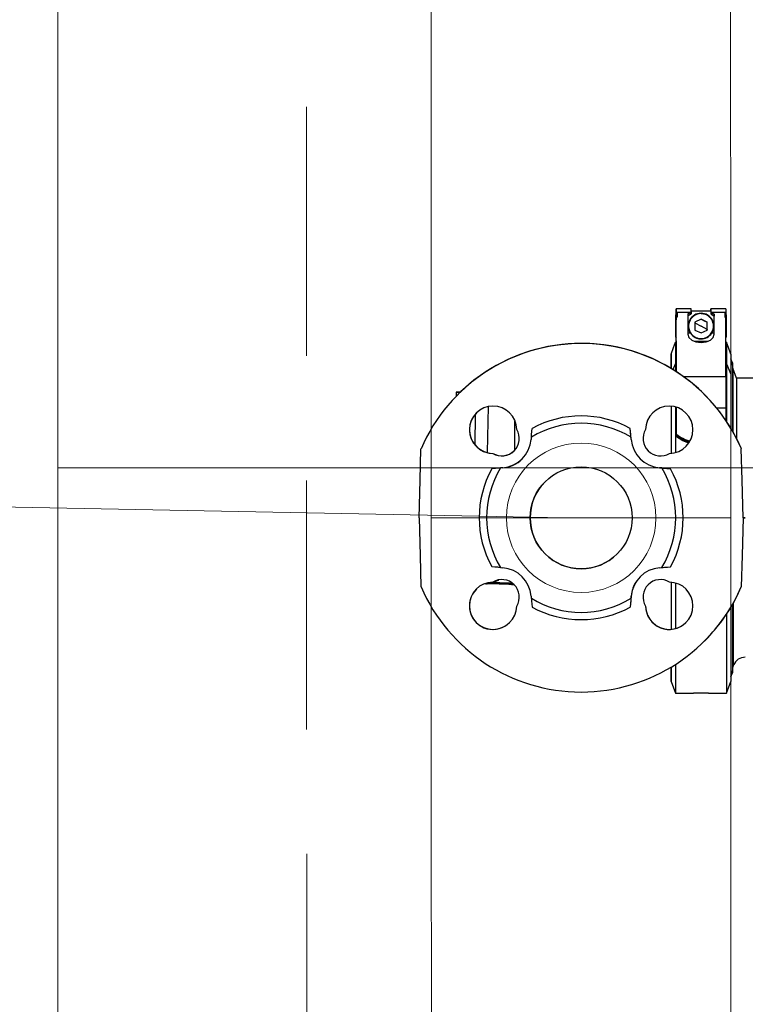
# Model space of a CAD drawing. Header units: millimetres. Extents: x -26122 to -12632, y -5851 to 1414.
# Tile 53 of 73: x -13497 to -13468, y -340 to -300. Entities that reach past the tile are written whole.
import ezdxf

# ---------------------------------------------------------------- set-up
doc = ezdxf.new("R2010")
doc.units = ezdxf.units.MM
doc.linetypes.add('DASH', pattern=[15, 10, -5])
doc.layers.add('A-INW-SC', color=30, linetype='Continuous', lineweight=13)
doc.layers.add('CS_WIDOK', color=30, linetype='Continuous')
doc.styles.add('wymiar', font='romans.shx', dxfattribs={"width": 0.6})
doc.dimstyles.new('Copy of WYM_75', dxfattribs={"dimtxt": 10, "dimasz": 8, "dimexe": 7.5, "dimexo": 7.5, "dimgap": 3, "dimtad": 1, "dimdec": 1, "dimdsep": 46, "dimtxsty": 'wymiar', "dimblk1": 'ARCHTICK', "dimblk2": 'ARCHTICK', "dimsah": 1, "dimcen": 12, "dimdle": 5, "dimclre": 5, "dimclrt": 12, "dimadec": 0, "dimazin": 0, "dimtfac": 1, "dimtdec": 1, "dimtmove": 0, "dimatfit": 3, "dimldrblk": 'ARCHTICK', "dimfxl": 1, "dimarcsym": 0})

# ---------------------------------------------------------------- blocks, each defined once
blk = doc.blocks.new('_ArchTick')
at = {"color": 0, "linetype": 'ByBlock', "const_width": 0.15}
blk.add_lwpolyline([(-0.5, -0.5), (0.5, 0.5)], dxfattribs=at)
blk = doc.blocks.new('*D58')
at = {"layer": 'CS_WIDOK', "color": 0, "lineweight": -2, "transparency": 16777216}
blk.add_line((-13424.756, -428.212), (-13424.756, -244.661), dxfattribs=at)
at = {"layer": 'CS_WIDOK', "color": 7, "lineweight": -2, "transparency": 16777216}
for p, q in [((-13463.81, -248.661), (-13420.756, -248.661)), ((-13463.795, -424.212), (-13420.756, -424.212))]:
    blk.add_line(p, q, dxfattribs=at)
at = {"layer": 'CS_WIDOK', "color": 0, "lineweight": -2, "transparency": 16777216, "xscale": 6, "yscale": 6, "zscale": 6}
for p, rotation in [((-13424.756, -248.661), 90), ((-13424.756, -424.212), 270)]:
    blk.add_blockref('_ArchTick', p, dxfattribs=dict(at, rotation=rotation))
at = {"layer": 'CS_WIDOK', "color": 7, "transparency": 16777216, "insert": (-13432.256, -336.437), "char_height": 11, "attachment_point": 5, "rotation": 90, "style": 'wymiar'}
blk.add_mtext('176', dxfattribs=at)

msp = doc.modelspace()

# ---------------------------------------------------------------- linework, layer by layer
at = {"color": 7, "linetype": 'Continuous', "lineweight": 25}
for p, q in [((-13470.985, -311.998), (-13471, -312.013)), ((-13470.985, -311.998), (-13471, -312.013)), ((-13470.385, -311.763), (-13470.985, -311.763)), ((-13470.385, -311.763), (-13470.985, -311.763)), ((-13470.985, -311.949), (-13470.945, -311.918)), ((-13470.945, -311.918), (-13470.985, -311.918)), ((-13470.985, -311.918), (-13470.985, -311.949)), ((-13470.985, -311.918), (-13470.985, -311.949)), ((-13470.985, -311.949), (-13470.985, -312.137)), ((-13470.985, -311.949), (-13470.985, -311.996)), ((-13470.985, -311.996), (-13470.985, -311.949)), ((-13470.985, -311.949), (-13470.985, -311.998)), ((-13470.985, -311.996), (-13470.985, -312.027)), ((-13470.985, -311.996), (-13470.985, -311.996)), ((-13470.985, -311.996), (-13470.985, -311.998)), ((-13470.415, -311.918), (-13470.945, -311.918)), ((-13470.945, -311.918), (-13470.945, -312.106)), ((-13470.415, -311.918), (-13470.515, -311.98)), ((-13470.515, -311.98), (-13470.515, -312.789)), ((-13470.415, -311.996), (-13470.515, -312.058)), ((-13470.415, -311.918), (-13470.415, -311.996)), ((-13470.398, -311.906), (-13470.398, -311.986)), ((-13469.585, -311.863), (-13470.385, -311.863)), ((-13469.585, -311.863), (-13470.385, -311.863)), ((-13470.385, -311.886), (-13470.385, -311.969)), ((-13470.017, -311.949), (-13469.985, -311.948)), ((-13469.985, -311.963), (-13469.896, -311.971)), ((-13469.896, -311.971), (-13469.896, -311.971)), ((-13468.985, -311.763), (-13469.585, -311.763)), ((-13468.985, -311.763), (-13469.585, -311.763)), ((-13469.585, -311.886), (-13469.585, -311.969)), ((-13469.571, -311.906), (-13469.571, -311.986)), ((-13469.554, -311.918), (-13469.455, -311.98)), ((-13469.025, -311.918), (-13469.554, -311.918)), ((-13469.554, -311.918), (-13469.554, -311.996)), ((-13469.554, -311.996), (-13469.455, -312.058)), ((-13469.455, -312.789), (-13469.455, -311.98)), ((-13469.455, -311.98), (-13469.455, -312.058)), ((-13469.025, -311.918), (-13469.025, -312.106)), ((-13468.985, -311.949), (-13469.025, -311.918)), ((-13469.025, -311.918), (-13468.985, -311.918)), ((-13468.985, -311.918), (-13468.985, -311.949)), ((-13468.985, -311.949), (-13468.985, -312.106)), ((-13468.97, -312.013), (-13468.985, -311.998)), ((-13470.985, -312.027), (-13470.985, -312.215)), ((-13470.984, -314.289), (-13470.985, -312.106)), ((-13470.945, -312.106), (-13470.985, -312.106)), ((-13470.985, -312.106), (-13470.985, -312.137)), ((-13470.984, -314.289), (-13470.985, -312.184)), ((-13470.985, -312.184), (-13470.985, -312.215)), ((-13470.985, -312.215), (-13470.985, -312.215)), ((-13470.423, -312.223), (-13470.423, -312.223)), ((-13469.985, -312.186), (-13470.235, -312.306)), ((-13470.235, -312.306), (-13470.235, -312.62)), ((-13470.235, -312.326), (-13469.985, -312.463)), ((-13469.735, -312.306), (-13469.985, -312.186)), ((-13469.735, -312.62), (-13469.735, -312.306)), ((-13469.735, -312.306), (-13469.735, -312.306)), ((-13469.455, -312.789), (-13469.455, -312.058)), ((-13469.025, -312.106), (-13468.985, -312.106)), ((-13468.984, -314.506), (-13468.985, -312.106)), ((-13471, -312.506), (-13470.985, -312.507)), ((-13470.985, -312.686), (-13471, -312.679)), ((-13470.412, -312.751), (-13470.515, -312.751)), ((-13470.235, -312.62), (-13469.985, -312.74)), ((-13469.735, -312.6), (-13469.985, -312.463)), ((-13469.985, -312.74), (-13469.735, -312.62)), ((-13469.735, -312.62), (-13469.735, -312.62)), ((-13469.455, -312.751), (-13469.557, -312.751)), ((-13468.97, -312.405), (-13468.985, -312.403)), ((-13468.97, -312.679), (-13468.985, -312.686)), ((-13471.01, -313.111), (-13470.985, -313.111)), ((-13471.01, -313.111), (-13470.985, -313.111)), ((-13471, -312.913), (-13470.984, -312.928)), ((-13471, -312.913), (-13470.985, -312.928)), ((-13470.985, -313.111), (-13470.985, -312.928)), ((-13470.985, -313.111), (-13470.985, -312.928)), ((-13470.985, -313.059), (-13470.985, -313.158)), ((-13470.985, -313.059), (-13470.985, -313.111)), ((-13470.984, -313.059), (-13470.985, -313.059)), ((-13470.985, -313.111), (-13470.985, -313.059)), ((-13470.266, -313.063), (-13469.703, -313.063)), ((-13470.073, -312.955), (-13470.073, -312.955)), ((-13468.984, -312.928), (-13468.97, -312.913)), ((-13468.984, -313.111), (-13468.96, -313.111)), ((-13468.984, -313.111), (-13468.96, -313.111)), ((-13471.108, -314.211), (-13471.009, -313.974)), ((-13471.009, -313.974), (-13470.984, -313.974)), ((-13468.984, -313.974), (-13468.959, -313.974)), ((-13468.959, -313.974), (-13468.785, -314.394)), ((-13468.728, -313.935), (-13468.785, -313.777)), ((-13468.709, -314.15), (-13468.728, -313.935)), ((-13468.56, -314.56), (-13468.709, -314.15)), ((-13468.984, -314.506), (-13470.669, -314.506)), ((-13465.156, -314.56), (-13468.56, -314.56)), ((-13479.806, -315.11), (-13479.811, -315.277)), ((-13479.745, -315.211), (-13479.745, -315.211)), ((-13478.548, -317.541), (-13478.516, -315.697)), ((-13470.984, -315.721), (-13470.984, -315.8)), ((-13469.369, -315.739), (-13468.984, -315.739)), ((-13479.044, -317.245), (-13479.039, -316.002)), ((-13477.462, -317.446), (-13477.461, -316.276)), ((-13472.788, -317.017), (-13472.827, -316.573)), ((-13472.21, -316.612), (-13472.21, -316.612)), ((-13476.795, -316.929), (-13476.803, -317.017)), ((-13472.788, -317.017), (-13472.795, -316.929)), ((-13472.788, -317.017), (-13472.788, -317.017)), ((-13470.984, -316.774), (-13470.984, -316.82)), ((-13470.984, -316.882), (-13470.984, -316.836)), ((-13468.368, -317.388), (-13468.368, -317.388)), ((-13478.344, -317.575), (-13478.344, -317.575)), ((-13471.247, -317.575), (-13471.247, -317.575)), ((-13477.939, -318.153), (-13478.383, -318.192)), ((-13477.939, -318.153), (-13478.026, -318.161)), ((-13477.939, -318.153), (-13477.939, -318.153)), ((-13471.564, -318.161), (-13471.651, -318.153)), ((-13471.651, -318.153), (-13471.651, -318.153)), ((-13471.651, -318.153), (-13471.208, -318.192)), ((-13468.209, -320.16), (-13468.295, -320.16)), ((-13468.295, -320.161), (-13468.295, -320.161)), ((-13478.026, -322.16), (-13477.939, -322.168)), ((-13471.651, -322.168), (-13471.564, -322.16)), ((-13478.58, -322.809), (-13478.562, -322.791)), ((-13478.58, -322.809), (-13478.562, -322.809)), ((-13478.513, -322.803), (-13478.507, -322.796)), ((-13478.362, -322.773), (-13478.358, -322.768)), ((-13477.564, -322.842), (-13477.485, -322.845)), ((-13468.368, -322.933), (-13468.368, -322.934)), ((-13476.803, -323.304), (-13476.795, -323.392)), ((-13472.788, -323.304), (-13472.827, -323.748)), ((-13472.795, -323.392), (-13472.788, -323.304)), ((-13472.788, -323.304), (-13472.788, -323.304)), ((-13472.21, -323.709), (-13472.21, -323.709)), ((-13469.845, -325.11), (-13469.845, -325.11)), ((-13468.727, -326.386), (-13468.712, -326.21)), ((-13468.695, -326.133), (-13468.679, -326.089)), ((-13468.784, -326.544), (-13468.727, -326.386)), ((-13471.183, -326.732), (-13471.009, -327.211)), ((-13468.959, -327.21), (-13468.784, -326.732)), ((-13471.009, -327.211), (-13470.284, -327.211)), ((-13469.684, -327.211), (-13468.959, -327.21))]:
    msp.add_line(p, q, dxfattribs=at)
at = {"color": 7, "lineweight": 15}
msp.add_line((-13693.105, -315.917), (-13475.446, -320.161), dxfattribs=at)
at = {"color": 7, "linetype": 'Continuous', "lineweight": 25, "flags": 128}
for points in [[(-13470.985, -311.998), (-13470.985, -311.933), (-13470.985, -311.842), (-13470.985, -311.784), (-13470.985, -311.763), (-13470.985, -311.779), (-13470.985, -311.832), (-13470.985, -311.918)], [(-13470.985, -311.998), (-13470.985, -311.933), (-13470.985, -311.842), (-13470.985, -311.784), (-13470.985, -311.763), (-13470.985, -311.779), (-13470.985, -311.832), (-13470.985, -311.918)], [(-13470.985, -311.998), (-13470.985, -311.931), (-13470.985, -311.881), (-13470.985, -311.863), (-13470.985, -311.877), (-13470.985, -311.922), (-13470.985, -311.996)], [(-13470.985, -311.998), (-13470.985, -311.931), (-13470.985, -311.881), (-13470.985, -311.863), (-13470.985, -311.877), (-13470.985, -311.922), (-13470.985, -311.996)], [(-13470.415, -311.918), (-13470.406, -311.911), (-13470.398, -311.906)], [(-13470.398, -311.986), (-13470.408, -311.991), (-13470.415, -311.996)], [(-13470.398, -311.906), (-13470.388, -311.897), (-13470.385, -311.886)], [(-13470.398, -311.986), (-13470.387, -311.977), (-13470.385, -311.969)], [(-13470.385, -311.886), (-13470.385, -311.789), (-13470.385, -311.769)], [(-13469.985, -311.948), (-13469.851, -311.966), (-13469.803, -311.981)], [(-13469.985, -311.963), (-13469.985, -311.96), (-13469.985, -311.957), (-13469.985, -311.955), (-13469.985, -311.952), (-13469.985, -311.951), (-13469.985, -311.949), (-13469.985, -311.948), (-13469.985, -311.948)], [(-13469.585, -311.769), (-13469.585, -311.764), (-13469.585, -311.816), (-13469.585, -311.863)], [(-13469.585, -311.86), (-13469.585, -311.852), (-13469.585, -311.774)], [(-13469.585, -311.776), (-13469.585, -311.779), (-13469.585, -311.886)], [(-13469.585, -311.886), (-13469.581, -311.897), (-13469.571, -311.906)], [(-13469.585, -311.969), (-13469.58, -311.979), (-13469.571, -311.986)], [(-13469.571, -311.906), (-13469.562, -311.913), (-13469.554, -311.918)], [(-13469.554, -311.996), (-13469.564, -311.99), (-13469.571, -311.986)], [(-13468.985, -311.763), (-13468.985, -311.779), (-13468.985, -311.832), (-13468.985, -311.918)], [(-13471, -312.247), (-13471, -312.136), (-13471, -312.056), (-13471, -312.017), (-13471, -312.021), (-13471, -312.068), (-13471, -312.154), (-13471, -312.27), (-13471, -312.405)], [(-13471, -312.247), (-13471, -312.139), (-13471, -312.06), (-13471, -312.019), (-13471, -312.018), (-13471, -312.058), (-13471, -312.135), (-13471, -312.242), (-13471, -312.37), (-13471, -312.506)], [(-13471, -312.679), (-13471, -312.781), (-13471, -312.858), (-13471, -312.903), (-13471, -312.912), (-13471, -312.885), (-13471, -312.823), (-13471, -312.733), (-13471, -312.62), (-13471, -312.495), (-13471, -312.367), (-13471, -312.247)], [(-13471, -312.679), (-13471, -312.781), (-13471, -312.858), (-13471, -312.903), (-13471, -312.912), (-13471, -312.885), (-13471, -312.823), (-13471, -312.733), (-13471, -312.62), (-13471, -312.495), (-13471, -312.367), (-13471, -312.247)], [(-13469.985, -312.186), (-13469.859, -312.246), (-13469.735, -312.306)], [(-13469.735, -312.6), (-13469.735, -312.452), (-13469.735, -312.306)], [(-13468.97, -312.013), (-13468.97, -312.021), (-13468.97, -312.068), (-13468.97, -312.154), (-13468.97, -312.27), (-13468.97, -312.405)], [(-13471, -312.405), (-13471, -312.441), (-13471, -312.476), (-13471, -312.511), (-13471, -312.546), (-13471, -312.581), (-13471, -312.614), (-13471, -312.647), (-13471, -312.679)], [(-13471, -312.506), (-13471, -312.528), (-13471, -312.551), (-13471, -312.573), (-13471, -312.595), (-13471, -312.617), (-13471, -312.638), (-13471, -312.659), (-13471, -312.679)], [(-13470.515, -312.789), (-13470.474, -312.916), (-13470.359, -313.024), (-13470.187, -313.096), (-13469.984, -313.121)], [(-13469.984, -313.121), (-13469.782, -313.096), (-13469.61, -313.024), (-13469.495, -312.916), (-13469.455, -312.789)], [(-13469.735, -312.6), (-13469.735, -312.611), (-13469.735, -312.62)], [(-13468.97, -312.405), (-13468.97, -312.441), (-13468.97, -312.476), (-13468.97, -312.511), (-13468.97, -312.546), (-13468.97, -312.581), (-13468.97, -312.614), (-13468.97, -312.647), (-13468.97, -312.679)], [(-13468.97, -312.679), (-13468.97, -312.781), (-13468.97, -312.858), (-13468.97, -312.903), (-13468.97, -312.913)], [(-13471.184, -313.59), (-13471.086, -313.322), (-13471.01, -313.111)], [(-13471.184, -313.59), (-13471.086, -313.322), (-13471.01, -313.111)], [(-13471.01, -313.111), (-13471.01, -313.13), (-13471.01, -313.175), (-13471.01, -313.246), (-13471.01, -313.342), (-13471.01, -313.464), (-13471.009, -313.61), (-13471.009, -313.78), (-13471.009, -313.974)], [(-13470.985, -313.059), (-13470.985, -313.027), (-13470.985, -312.965), (-13470.985, -312.928)], [(-13470.985, -313.158), (-13470.985, -313.121), (-13470.985, -313.049), (-13470.985, -312.945), (-13470.985, -312.928)], [(-13470.985, -313.111), (-13470.985, -313.049), (-13470.985, -312.945), (-13470.985, -312.928)], [(-13470.985, -313.059), (-13470.985, -313.027), (-13470.985, -312.965), (-13470.985, -312.928)], [(-13470.985, -313.059), (-13470.985, -313.128), (-13470.985, -313.226), (-13470.984, -313.354), (-13470.984, -313.51), (-13470.984, -313.694), (-13470.984, -313.905), (-13470.984, -314.142), (-13470.984, -314.289)], [(-13470.985, -313.158), (-13470.985, -313.206), (-13470.985, -313.269), (-13470.985, -313.348), (-13470.984, -313.443), (-13470.984, -313.553), (-13470.984, -313.678), (-13470.984, -313.819), (-13470.984, -313.974)], [(-13470.139, -312.939), (-13470.14, -312.941), (-13470.141, -312.944), (-13470.141, -312.947), (-13470.142, -312.949), (-13470.143, -312.95), (-13470.143, -312.951)], [(-13469.829, -312.954), (-13469.851, -312.96), (-13469.985, -312.978)], [(-13469.985, -312.963), (-13469.985, -312.966), (-13469.985, -312.969), (-13469.985, -312.971), (-13469.985, -312.974), (-13469.985, -312.975), (-13469.985, -312.977), (-13469.985, -312.978), (-13469.985, -312.978)], [(-13468.96, -313.111), (-13468.96, -313.13), (-13468.96, -313.175), (-13468.96, -313.246), (-13468.959, -313.342), (-13468.959, -313.464), (-13468.959, -313.61), (-13468.959, -313.78), (-13468.959, -313.974)], [(-13468.785, -313.589), (-13468.883, -313.322), (-13468.96, -313.111)], [(-13471.184, -313.59), (-13471.184, -313.605), (-13471.184, -313.646), (-13471.184, -313.711), (-13471.184, -313.8), (-13471.184, -313.914), (-13471.184, -314.051), (-13471.184, -314.164)], [(-13471.184, -314.164), (-13471.184, -314.044), (-13471.184, -313.885), (-13471.184, -313.759), (-13471.184, -313.668), (-13471.184, -313.611), (-13471.184, -313.59)], [(-13471.009, -313.974), (-13471.009, -314.231), (-13471.009, -314.273)], [(-13470.984, -313.974), (-13470.984, -314.032), (-13470.984, -314.091), (-13470.984, -314.153), (-13470.984, -314.216), (-13470.984, -314.281), (-13470.984, -314.289)], [(-13468.959, -313.974), (-13468.959, -314.23), (-13468.959, -314.518), (-13468.959, -314.833), (-13468.959, -315.176), (-13468.959, -315.545), (-13468.959, -315.937), (-13468.959, -316.296)], [(-13468.785, -313.589), (-13468.785, -313.605), (-13468.785, -313.646), (-13468.785, -313.711), (-13468.785, -313.8), (-13468.785, -313.914), (-13468.785, -314.051), (-13468.785, -314.211), (-13468.785, -314.394)], [(-13468.728, -313.935), (-13468.728, -313.946), (-13468.728, -313.993), (-13468.728, -314.074), (-13468.728, -314.191), (-13468.728, -314.341), (-13468.728, -314.524), (-13468.728, -314.74), (-13468.728, -314.986), (-13468.728, -315.262), (-13468.727, -315.565), (-13468.727, -315.895), (-13468.727, -316.249), (-13468.727, -316.626), (-13468.727, -316.671)], [(-13468.709, -314.15), (-13468.709, -314.155), (-13468.709, -314.19), (-13468.709, -314.26), (-13468.709, -314.365), (-13468.709, -314.504), (-13468.709, -314.676), (-13468.709, -314.881), (-13468.709, -315.116), (-13468.709, -315.381), (-13468.709, -315.674), (-13468.709, -315.993), (-13468.708, -316.337), (-13468.708, -316.703), (-13468.708, -316.704)], [(-13468.984, -314.506), (-13468.984, -314.644), (-13468.984, -314.787), (-13468.984, -314.934), (-13468.984, -315.086), (-13468.984, -315.243), (-13468.984, -315.404), (-13468.984, -315.57), (-13468.984, -315.739)], [(-13468.785, -314.394), (-13468.785, -314.639), (-13468.785, -314.914), (-13468.785, -315.217), (-13468.785, -315.546), (-13468.785, -315.9), (-13468.785, -316.276), (-13468.785, -316.572)], [(-13468.56, -314.56), (-13468.56, -314.565), (-13468.56, -314.601), (-13468.56, -314.674), (-13468.56, -314.782), (-13468.56, -314.924), (-13468.56, -315.101), (-13468.559, -315.311), (-13468.559, -315.552), (-13468.559, -315.823), (-13468.559, -316.122), (-13468.559, -316.447), (-13468.559, -316.796), (-13468.559, -316.981)], [(-13479.642, -315.11), (-13479.644, -315.11), (-13479.733, -315.11), (-13479.788, -315.11), (-13479.806, -315.11), (-13479.788, -315.11), (-13479.733, -315.11), (-13479.643, -315.11), (-13479.642, -315.11)], [(-13471.183, -315.681), (-13471.183, -315.9), (-13471.183, -316.276), (-13471.183, -316.674), (-13471.183, -317.089), (-13471.183, -317.522), (-13471.183, -317.558)], [(-13471.009, -315.705), (-13471.009, -315.937), (-13471.009, -316.35), (-13471.009, -316.783), (-13471.009, -317.233), (-13471.009, -317.533)], [(-13470.984, -315.739), (-13470.984, -315.862), (-13470.984, -315.987), (-13470.984, -316.114), (-13470.984, -316.242), (-13470.984, -316.373), (-13470.984, -316.505), (-13470.984, -316.638), (-13470.984, -316.774)], [(-13470.984, -315.8), (-13470.984, -315.921), (-13470.984, -316.044), (-13470.984, -316.169), (-13470.984, -316.296), (-13470.984, -316.425), (-13470.984, -316.555), (-13470.984, -316.687), (-13470.984, -316.82)], [(-13468.984, -315.739), (-13468.984, -315.862), (-13468.984, -315.987), (-13468.984, -316.114), (-13468.984, -316.242), (-13468.984, -316.258)], [(-13476.795, -316.929), (-13476.794, -316.921), (-13476.792, -316.897), (-13476.789, -316.86), (-13476.785, -316.813), (-13476.775, -316.701), (-13476.764, -316.573)], [(-13472.795, -316.929), (-13472.796, -316.923), (-13472.798, -316.901), (-13472.801, -316.865), (-13472.806, -316.813), (-13472.815, -316.7), (-13472.827, -316.573)], [(-13470.967, -316.807), (-13470.967, -316.833), (-13470.966, -316.853)], [(-13470.966, -316.916), (-13470.967, -316.89), (-13470.967, -316.87)], [(-13470.479, -317.162), (-13470.709, -317.075), (-13470.966, -316.916)], [(-13481.295, -320.161), (-13481.256, -318.648), (-13481.223, -317.388)], [(-13478.344, -317.575), (-13478.126, -317.663), (-13477.896, -317.674), (-13477.671, -317.608), (-13477.482, -317.474), (-13477.482, -317.474)], [(-13468.295, -320.161), (-13468.335, -318.648), (-13468.368, -317.388)], [(-13468.295, -320.161), (-13468.335, -318.648), (-13468.368, -317.388)], [(-13478.026, -318.161), (-13478.033, -318.162), (-13478.054, -318.164), (-13478.091, -318.167), (-13478.143, -318.171), (-13478.256, -318.181), (-13478.383, -318.192)], [(-13471.564, -318.161), (-13471.556, -318.162), (-13471.532, -318.164), (-13471.495, -318.167), (-13471.448, -318.171), (-13471.336, -318.181), (-13471.208, -318.192)], [(-13481.295, -320.161), (-13481.256, -321.673), (-13481.223, -322.933)], [(-13468.295, -320.161), (-13468.335, -321.673), (-13468.368, -322.934)], [(-13468.295, -320.161), (-13468.335, -321.673), (-13468.368, -322.933)], [(-13468.297, -320.16), (-13468.285, -320.16), (-13468.209, -320.16)], [(-13478.026, -322.16), (-13478.035, -322.16), (-13478.059, -322.158), (-13478.096, -322.154), (-13478.143, -322.15), (-13478.255, -322.14), (-13478.383, -322.129)], [(-13471.564, -322.16), (-13471.557, -322.16), (-13471.536, -322.158), (-13471.5, -322.155), (-13471.448, -322.15), (-13471.335, -322.14), (-13471.208, -322.129)], [(-13478.122, -322.673), (-13478.13, -322.679), (-13478.362, -322.773)], [(-13478.634, -322.808), (-13478.606, -322.808), (-13478.578, -322.807)], [(-13478.572, -322.801), (-13478.539, -322.798), (-13478.506, -322.795)], [(-13478.512, -322.801), (-13478.436, -322.789), (-13478.361, -322.771)], [(-13477.59, -322.841), (-13477.536, -322.843), (-13477.484, -322.846)], [(-13471.183, -322.758), (-13471.183, -323.098), (-13471.183, -323.52), (-13471.183, -323.923), (-13471.183, -324.306), (-13471.183, -324.645)], [(-13471.008, -322.788), (-13471.008, -323.091), (-13471.008, -323.541), (-13471.008, -323.973), (-13471.008, -324.387), (-13471.008, -324.615)], [(-13476.795, -323.392), (-13476.794, -323.399), (-13476.792, -323.42), (-13476.789, -323.456), (-13476.785, -323.508), (-13476.775, -323.621), (-13476.764, -323.748)], [(-13472.795, -323.392), (-13472.796, -323.4), (-13472.798, -323.424), (-13472.802, -323.461), (-13472.806, -323.508), (-13472.815, -323.62), (-13472.827, -323.748)], [(-13468.784, -323.748), (-13468.784, -323.923), (-13468.784, -324.306), (-13468.784, -324.667), (-13468.784, -325.004), (-13468.784, -325.315), (-13468.784, -325.599), (-13468.784, -325.854), (-13468.784, -326.078), (-13468.784, -326.271), (-13468.784, -326.431), (-13468.784, -326.558), (-13468.784, -326.65), (-13468.784, -326.708), (-13468.784, -326.731), (-13468.784, -326.732)], [(-13468.727, -323.65), (-13468.727, -323.933), (-13468.727, -324.296), (-13468.727, -324.635), (-13468.727, -324.949), (-13468.727, -325.235), (-13468.727, -325.492), (-13468.727, -325.72), (-13468.727, -325.915), (-13468.727, -326.078), (-13468.727, -326.207), (-13468.727, -326.302), (-13468.727, -326.361), (-13468.727, -326.386), (-13468.727, -326.386)], [(-13468.712, -326.21), (-13468.711, -326.203), (-13468.711, -326.164), (-13468.711, -326.089), (-13468.711, -325.981), (-13468.711, -325.838), (-13468.711, -325.663), (-13468.711, -325.456), (-13468.711, -325.218), (-13468.711, -324.951), (-13468.711, -324.656), (-13468.711, -324.335), (-13468.711, -323.99), (-13468.711, -323.623)], [(-13468.695, -326.133), (-13468.695, -326.115), (-13468.695, -326.06), (-13468.694, -325.968), (-13468.694, -325.841), (-13468.694, -325.679), (-13468.694, -325.482), (-13468.694, -325.253), (-13468.694, -324.993), (-13468.694, -324.702), (-13468.694, -324.384), (-13468.694, -324.04), (-13468.694, -323.671), (-13468.694, -323.593)], [(-13468.679, -326.089), (-13468.679, -326.071), (-13468.679, -326.016), (-13468.678, -325.926), (-13468.678, -325.799), (-13468.678, -325.638), (-13468.678, -325.443), (-13468.678, -325.216), (-13468.678, -324.957), (-13468.678, -324.669), (-13468.678, -324.353), (-13468.678, -324.011), (-13468.678, -323.645), (-13468.678, -323.564)], [(-13468.958, -324.025), (-13468.958, -324.387), (-13468.958, -324.778), (-13468.958, -325.147), (-13468.958, -325.489), (-13468.958, -325.805), (-13468.958, -326.092), (-13468.958, -326.349), (-13468.958, -326.574), (-13468.958, -326.766), (-13468.958, -326.925), (-13468.958, -327.05), (-13468.958, -327.139), (-13468.958, -327.193), (-13468.959, -327.21)], [(-13471.183, -326.156), (-13471.183, -326.271), (-13471.183, -326.431), (-13471.183, -326.558), (-13471.183, -326.651), (-13471.183, -326.709), (-13471.183, -326.732), (-13471.183, -326.719), (-13471.183, -326.672), (-13471.183, -326.591), (-13471.183, -326.475), (-13471.183, -326.325), (-13471.183, -326.157)], [(-13471.008, -326.048), (-13471.008, -326.092), (-13471.008, -326.349), (-13471.008, -326.574), (-13471.008, -326.767), (-13471.008, -326.925), (-13471.008, -327.05), (-13471.009, -327.139), (-13471.009, -327.193), (-13471.009, -327.211)], [(-13468.703, -326.165), (-13468.702, -326.157), (-13468.69, -326.126)]]:
    msp.add_lwpolyline(points, dxfattribs=at)
at = {"color": 7, "linetype": 'Continuous', "lineweight": 25}
msp.add_circle((-13474.795, -320.161), 2.048, dxfattribs=at)
for centre, radius, start, end in [((-13469.985, -312.463), 0.515, 90.0068, 213.9604), ((-13469.985, -312.463), 0.5, 331.3567, 151.3567), ((-13469.985, -312.463), 0.515, 326.049, 90.0061), ((-13469.985, -312.463), 0.5, 151.3567, 331.3567), ((-13469.985, -312.463), 0.515, 213.9585, 270.0052), ((-13469.985, -312.463), 0.515, 270.0046, 326.0462), ((-13469.985, -312.463), 0.515, 312.2849, 332.3164), ((-13474.795, -320.161), 7, 23.3353, 156.6636), ((-13474.795, -320.161), 7, 23.3353, 135.0003), ((-13474.795, -320.16), 7, 58.9457, 133.8279), ((-13474.795, -320.16), 7, 58.9458, 133.8281), ((-13469.985, -312.463), 0.5, 252.0267, 259.8216), ((-13469.985, -312.463), 0.515, 259.8216, 270.0046), ((-13478.331, -316.625), 0.95, 0.7832, 269.2157), ((-13478.33, -316.625), 0.95, 135.018, 269.198), ((-13471.26, -316.625), 0.95, 270.7832, 179.2157), ((-13474.795, -320.161), 4.092, 61.2439, 118.755), ((-13477.977, -316.979), 0.7, 238.4251, 31.5737), ((-13474.795, -320.161), 3.8, 58.2462, 121.7526), ((-13471.613, -316.979), 0.7, 148.4251, 301.5737), ((-13471.613, -316.979), 0.7, 148.4251, 301.5737), ((-13478.048, -316.908), 1.25, 274.9994, 354.9994), ((-13471.543, -316.908), 1.25, 184.9994, 264.9994), ((-13471.542, -316.908), 1.25, 185.0018, 264.9971), ((-13470.941, -316.773), 0.0428, 181.1952, 233.1236), ((-13470.941, -316.819), 0.0429, 181.2174, 233.5404), ((-13470.941, -316.835), 0.0429, 181.1822, 233.0895), ((-13470.941, -316.881), 0.0429, 181.1763, 233.5409), ((-13470.116, -315.76), 1.35, 230.9039, 256.5402), ((-13470.127, -315.846), 1.324, 230.6368, 255.4225), ((-13470.126, -315.807), 1.342, 231.2091, 255.9985), ((-13478.012, -316.985), 1.17, 273.5727, 316.4272), ((-13474.795, -320.161), 4.092, 151.2439, 208.6473), ((-13474.795, -320.161), 3.8, 148.2462, 211.7526), ((-13474.795, -320.161), 3.8, 328.2462, 31.7526), ((-13474.795, -320.161), 4.092, 28.6473, 28.755), ((-13474.795, -320.161), 4.092, 331.2439, 28.6473), ((-13474.795, -320.161), 2.048, 135.0003, 315.0003), ((-13474.795, -320.161), 4.092, 208.6473, 208.755), ((-13478.048, -323.413), 1.25, 4.9994, 84.9994), ((-13471.543, -323.413), 1.25, 94.9994, 174.9994), ((-13477.977, -323.343), 0.7, 328.4227, 121.5761), ((-13471.542, -323.414), 1.251, 135.0123, 174.9872), ((-13471.613, -323.343), 0.7, 58.4227, 211.5762), ((-13474.795, -320.161), 7, 203.3353, 336.6636), ((-13478.331, -323.696), 0.95, 90.7832, 359.2157), ((-13478.34, -323.705), 0.941, 134.2127, 315.7879), ((-13479.51, -371.168), 48.366, 87.6943, 88.9161), ((-13478.636, -321.793), 1.017, 273.1611, 276.9239), ((-13479.379, -367.881), 45.079, 87.5993, 88.9337), ((-13479.386, -370.1), 47.305, 87.7194, 88.9435), ((-13478.912, -356.986), 34.218, 87.7252, 89.0787), ((-13471.613, -323.343), 0.7, 135.0079, 211.5684), ((-13471.26, -323.696), 0.95, 180.7832, 89.2157), ((-13474.795, -320.161), 7, 315.0003, 336.6636), ((-13474.795, -320.161), 3.8, 238.2462, 301.7526), ((-13474.795, -320.161), 4.092, 241.2439, 298.755), ((-13471.26, -323.696), 0.95, 180.7955, 314.988), ((-13468.225, -326.24), 0.477, 88.0212, 160.7253), ((-13469.99, -333.947), 6.743, 89.948, 92.498), ((-13469.976, -333.949), 6.745, 87.5115, 90.0604)]:
    msp.add_arc(centre, radius, start, end, dxfattribs=at)
at = {"layer": 'A-INW-SC', "color": 7}
for p, q in [((-13495.795, -58.836), (-13495.795, -430.836)), ((-13295.795, -318.161), (-13495.795, -318.161)), ((-13468.795, -320.161), (-13480.795, -320.161))]:
    msp.add_line(p, q, dxfattribs=at)
at = {"layer": 'A-INW-SC', "color": 7, "linetype": 'DASH'}
msp.add_lwpolyline([(-13485.795, -429.066), (-13463.795, -429.255), (-13463.795, -414.661), (-13463.795, -384.661), (-13463.795, -354.661), (-13463.795, -324.661), (-13463.825, -243.661), (-13485.825, -243.661)], close=True, dxfattribs=at)
at = {"layer": 'A-INW-SC', "color": 7}
msp.add_lwpolyline([(-13480.795, -424.109), (-13468.795, -424.212), (-13468.795, -414.661), (-13468.795, -384.661), (-13468.795, -354.661), (-13468.795, -324.661), (-13468.81, -248.661), (-13480.81, -248.661), (-13480.795, -424.109)], dxfattribs=at)
msp.add_circle((-13474.795, -320.161), 3, dxfattribs=at)

# ---------------------------------------------------------------- dimensions: what is measured, and where the dimension line sits
at = {"layer": 'CS_WIDOK', "color": 7}
dim = msp.add_linear_dim(base=(-13424.756, -248.661), p1=(-13468.795, -424.212), p2=(-13468.81, -248.661), angle=90, dimstyle='Copy of WYM_75', override={"dimtxt": 11, "dimasz": 6, "dimexe": 4, "dimexo": 5, "dimgap": 2, "dimdec": 0, "dimdle": 4, "dimclre": 7, "dimclrt": 7, "dimtmove": 1}, dxfattribs=at)
dim.commit()
dim.dimension.update_dxf_attribs({"geometry": '*D58', "text_midpoint": (-13432.256, -336.437)})

doc.saveas('drawing.dxf')
